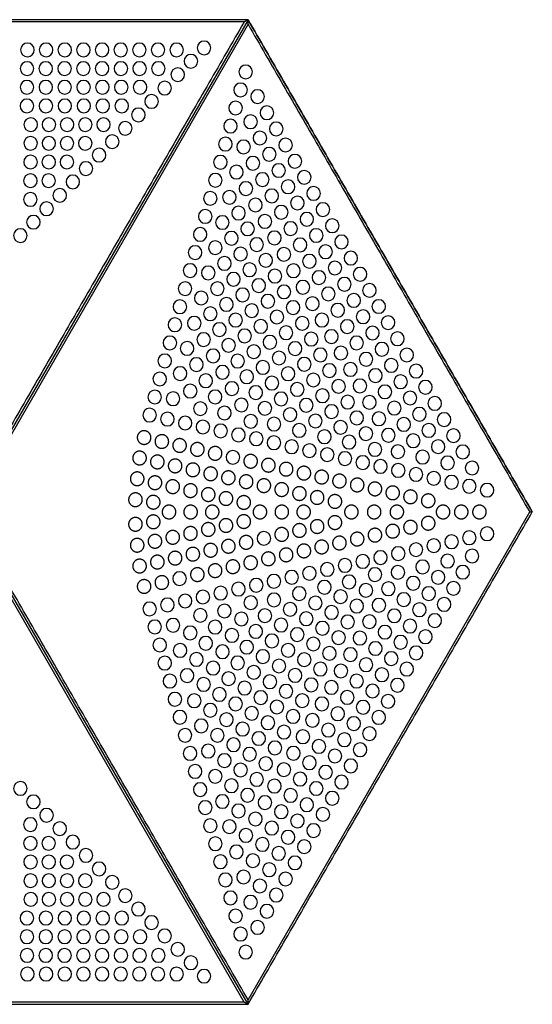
# Model space of a CAD drawing. Header units: millimetres. Extents: x -125 to 375, y 0 to 433.
# Tile 3 of 3: x 150 to 375, y 0 to 433. Entities that reach past the tile are written whole.
import ezdxf

# ---------------------------------------------------------------- set-up
doc = ezdxf.new("R2010")
doc.units = ezdxf.units.MM
doc.layers.add('Layer 01', color=18, linetype='Continuous', true_color=0x000000)

msp = doc.modelspace()

# ---------------------------------------------------------------- linework, layer by layer
at = {"layer": 'Layer 01'}
for p, q in [((248.27, 432.01, 77), (0.58, 432.01, 77)), ((250, 433.01, 76), (125, 216.51, 76)), ((250, 431.01, 77), (126.15, 216.51, 77)), ((250, 433.01, 74), (250, 433.01)), ((250, 0, 76), (125, 216.51, 76)), ((250, 2, 77), (373.85, 216.51, 77)), ((375, 216.51), (375, 216.51, 74)), ((248.27, 1, 77), (124.42, 215.51, 77)), ((250, 0), (250, 0, 74))]:
    msp.add_line(p, q, dxfattribs=at)
at = {"layer": 'Layer 01', "extrusion": (0, 0, -1)}
for centre in [(-153.01, 419.74, -77), (-161.21, 419.74, -77), (-169.41, 419.74, -77), (-177.61, 419.74, -77), (-185.81, 419.74, -77), (-194.01, 419.74, -77), (-202.21, 419.74, -77), (-210.41, 419.74, -77), (-218.61, 419.74, -77), (-230.65, 420.63, -77), (-224.88, 414.74, -77), (-152.82, 411.52, -77), (-161.07, 411.52, -77), (-169.32, 411.52, -77), (-177.57, 411.52, -77), (-185.82, 411.52, -77), (-194.07, 411.52, -77), (-202.32, 411.52, -77), (-210.57, 411.52, -77), (-219.11, 408.84, -77), (-248.96, 410.07, -77), (-152.79, 403.3, -77), (-161.08, 403.3, -77), (-169.37, 403.3, -77), (-177.66, 403.3, -77), (-185.95, 403.3, -77), (-194.24, 403.3, -77), (-202.53, 403.3, -77), (-213.34, 402.94, -77), (-246.73, 402.12, -77), (-207.57, 397.05, -77), (-254.2, 399.19, -77), (-152.74, 395.08, -77), (-161.09, 395.08, -77), (-169.44, 395.08, -77), (-177.79, 395.08, -77), (-186.14, 395.08, -77), (-194.49, 395.08, -77), (-201.8, 391.15, -77), (-244.51, 394.18, -77), (-258.3, 392.09, -77), (-154.44, 386.86, -77), (-162.44, 386.86, -77), (-170.44, 386.86, -77), (-178.44, 386.86, -77), (-186.44, 386.86, -77), (-251.1, 388.12, -77), (-196.03, 385.25, -77), (-242.29, 386.23, -77), (-262.4, 384.99, -77), (-154.4, 378.64, -77), (-162.4, 378.64, -77), (-170.4, 378.64, -77), (-178.4, 378.64, -77), (-190.26, 379.35, -77), (-240.07, 378.29, -77), (-255.23, 380.98, -77), (-248.01, 377.05, -77), (-259.35, 373.83, -77), (-266.5, 377.89, -77), (-154.36, 370.42, -77), (-162.36, 370.42, -77), (-170.36, 370.42, -77), (-184.5, 373.46, -77), (-237.84, 370.34, -77), (-252.15, 369.87, -77), (-270.6, 370.79, -77), (-178.73, 367.56, -77), (-244.91, 365.97, -77), (-263.48, 366.69, -77), (-154.32, 362.2, -77), (-162.32, 362.2, -77), (-172.96, 361.66, -77), (-235.62, 362.4, -77), (-256.3, 362.69, -77), (-274.7, 363.69, -77), (-249.08, 358.74, -77), (-267.6, 359.54, -77), (-278.8, 356.59, -77), (-154.28, 353.98, -77), (-167.19, 355.76, -77), (-233.4, 354.45, -77), (-241.81, 354.9, -77), (-260.44, 355.51, -77), (-271.73, 352.4, -77), (-161.42, 349.87, -77), (-245.81, 347.97, -77), (-253.26, 351.51, -77), (-264.59, 348.33, -77), (-282.9, 349.49, -77), (-155.65, 343.97, -77), (-231.18, 346.51, -77), (-238.71, 343.82, -77), (-257.43, 344.28, -77), (-275.85, 345.25, -77), (-249.81, 341.04, -77), (-268.73, 341.15, -77), (-287, 342.38, -77), (-149.88, 338.07, -77), (-228.95, 338.56, -77), (-242.71, 336.89, -77), (-261.61, 337.05, -77), (-279.98, 338.11, -77), (-291.1, 335.28, -77), (-226.73, 330.62, -77), (-235.61, 332.75, -77), (-253.81, 334.11, -77), (-272.88, 333.97, -77), (-284.1, 330.96, -77), (-246.71, 329.96, -77), (-257.81, 327.18, -77), (-265.78, 329.81, -77), (-277.02, 326.79, -77), (-295.2, 328.18, -77), (-224.51, 322.67, -77), (-239.61, 325.82, -77), (-250.71, 323.04, -77), (-269.96, 322.58, -77), (-288.23, 323.82, -77), (-232.51, 321.67, -77), (-243.61, 318.89, -77), (-261.81, 320.25, -77), (-281.17, 319.61, -77), (-299.3, 321.08, -77), (-222.29, 314.73, -77), (-236.51, 314.74, -77), (-254.71, 316.11, -77), (-265.81, 313.33, -77), (-274.13, 315.35, -77), (-292.35, 316.67, -77), (-303.4, 313.98, -77), (-229.42, 310.6, -77), (-247.61, 311.96, -77), (-258.71, 309.18, -77), (-285.31, 312.43, -77), (-296.48, 309.53, -77), (-220.06, 306.78, -77), (-240.51, 307.81, -77), (-251.61, 305.03, -77), (-269.81, 306.4, -77), (-278.31, 308.12, -77), (-289.46, 305.25, -77), (-307.5, 306.88, -77), (-233.42, 303.67, -77), (-244.51, 300.89, -77), (-262.71, 302.25, -77), (-282.48, 300.89, -77), (-300.6, 302.38, -77), (-217.84, 298.84, -77), (-226.32, 299.52, -77), (-237.42, 296.74, -77), (-255.61, 298.1, -77), (-273.81, 299.47, -77), (-293.6, 298.07, -77), (-311.6, 299.78, -77), (-230.47, 292.33, -77), (-248.51, 293.96, -77), (-266.71, 295.32, -77), (-277.81, 292.54, -77), (-286.66, 293.66, -77), (-304.73, 295.24, -77), (-315.7, 292.67, -77), (-215.62, 290.89, -77), (-223.22, 288.45, -77), (-241.42, 289.81, -77), (-259.61, 291.18, -77), (-270.71, 288.4, -77), (-297.75, 290.89, -77), (-308.85, 288.09, -77), (-213.4, 282.95, -77), (-234.62, 285.15, -77), (-245.42, 282.88, -77), (-252.51, 287.03, -77), (-263.61, 284.25, -77), (-281.81, 285.61, -77), (-290.83, 286.43, -77), (-301.89, 283.71, -77), (-319.8, 285.57, -77), (-227.32, 281.35, -77), (-256.51, 280.1, -77), (-274.71, 281.47, -77), (-285.81, 278.69, -77), (-295.01, 279.19, -77), (-312.98, 280.95, -77), (-323.9, 278.47, -77), (-211.17, 275, -77), (-220.12, 277.37, -77), (-231.42, 274.24, -77), (-238.77, 277.96, -77), (-249.42, 275.96, -77), (-267.61, 277.32, -77), (-278.71, 274.54, -77), (-306.04, 276.53, -77), (-242.92, 270.77, -77), (-260.51, 273.17, -77), (-271.61, 270.39, -77), (-289.81, 271.76, -77), (-299.18, 271.96, -77), (-317.1, 273.8, -77), (-328, 271.37, -77), (-208.95, 267.06, -77), (-217.02, 266.3, -77), (-224.57, 269.66, -77), (-235.52, 267.14, -77), (-253.42, 269.03, -77), (-264.51, 266.25, -77), (-282.71, 267.61, -77), (-310.18, 269.35, -77), (-321.23, 266.66, -77), (-229.02, 261.96, -77), (-247.07, 263.58, -77), (-257.42, 262.1, -77), (-275.61, 263.46, -77), (-293.81, 264.83, -77), (-303.36, 264.73, -77), (-314.33, 262.18, -77), (-332.1, 264.27, -77), (-206.73, 259.11, -77), (-214.54, 257.37, -77), (-239.62, 260.04, -77), (-268.51, 259.32, -77), (-286.71, 260.68, -77), (-297.81, 257.9, -77), (-307.53, 257.5, -77), (-325.35, 259.52, -77), (-336.2, 257.17, -77), (-222.35, 255.64, -77), (-230.15, 253.9, -77), (-251.22, 256.39, -77), (-261.42, 255.17, -77), (-279.61, 256.54, -77), (-290.71, 253.75, -77), (-318.47, 255, -77), (-237.96, 252.16, -77), (-245.77, 250.43, -77), (-253.58, 248.69, -77), (-272.51, 252.39, -77), (-283.61, 249.61, -77), (-301.81, 250.97, -77), (-311.71, 250.27, -77), (-329.48, 252.37, -77), (-340.3, 250.07, -77), (-261.39, 246.95, -77), (-269.2, 245.21, -77), (-294.46, 247.26, -77), (-305.81, 244.04, -77), (-322.62, 247.82, -77), (-333.6, 245.23, -77), (-243.33, 240.56, -77), (-277.01, 243.48, -77), (-284.82, 241.74, -77), (-292.63, 240, -77), (-315.88, 243.04, -77), (-326.76, 240.64, -77), (-344.4, 242.96, -77), (-300.44, 238.27, -77), (-308.25, 236.53, -77), (-337.73, 238.08, -77), (-348.5, 235.86, -77), (-316.06, 234.79, -77), (-323.86, 233.05, -77), (-331.67, 231.32, -77), (-339.48, 229.58, -77), (-347.29, 227.84, -77), (-355.1, 226.11, -77), (-256.98, 204.91, -77), (-347.29, 205.17, -77), (-355.1, 206.91, -77), (-331.67, 201.7, -77), (-339.48, 203.43, -77), (-308.25, 196.48, -77), (-316.06, 198.22, -77), (-323.86, 199.96, -77), (-348.5, 197.15, -77), (-292.63, 193.01, -77), (-300.44, 194.75, -77), (-326.76, 192.38, -77), (-337.73, 194.93, -77), (-269.2, 187.8, -77), (-277.01, 189.54, -77), (-284.82, 191.27, -77), (-305.81, 188.97, -77), (-315.88, 189.97, -77), (-333.6, 187.79, -77), (-344.4, 190.05, -77), (-219.91, 187.24, -77), (-253.58, 184.32, -77), (-261.39, 186.06, -77), (-283.61, 183.41, -77), (-294.46, 185.75, -77), (-322.62, 185.2, -77), (-230.15, 179.11, -77), (-237.96, 180.85, -77), (-245.77, 182.59, -77), (-272.51, 180.62, -77), (-290.71, 179.26, -77), (-301.81, 182.04, -77), (-311.71, 182.74, -77), (-329.48, 180.64, -77), (-340.3, 182.95, -77), (-214.54, 175.64, -77), (-222.35, 177.38, -77), (-251.22, 176.62, -77), (-261.42, 177.84, -77), (-279.61, 176.48, -77), (-297.81, 175.11, -77), (-307.53, 175.51, -77), (-318.47, 178.02, -77), (-336.2, 175.85, -77), (-206.73, 173.9, -77), (-229.02, 171.06, -77), (-239.62, 172.97, -77), (-257.42, 170.91, -77), (-268.51, 173.7, -77), (-286.71, 172.33, -77), (-314.33, 170.84, -77), (-325.35, 173.5, -77), (-208.95, 165.96, -77), (-217.02, 166.72, -77), (-247.07, 169.43, -77), (-264.51, 166.77, -77), (-275.61, 169.55, -77), (-293.81, 168.18, -77), (-303.36, 168.28, -77), (-321.23, 166.35, -77), (-332.1, 168.74, -77), (-224.57, 163.35, -77), (-235.52, 165.87, -77), (-242.92, 162.24, -77), (-253.42, 163.99, -77), (-271.61, 162.62, -77), (-282.71, 165.4, -77), (-310.18, 163.66, -77), (-328, 161.64, -77), (-211.17, 158.01, -77), (-231.42, 158.77, -77), (-260.51, 159.84, -77), (-278.71, 158.47, -77), (-289.81, 161.26, -77), (-299.18, 161.05, -77), (-317.1, 159.21, -77), (-220.12, 155.64, -77), (-238.77, 155.06, -77), (-249.42, 157.06, -77), (-256.51, 152.91, -77), (-267.61, 155.69, -77), (-285.81, 154.33, -77), (-295.01, 153.82, -77), (-306.04, 156.48, -77), (-323.9, 154.54, -77), (-213.4, 150.07, -77), (-227.32, 151.67, -77), (-245.42, 150.13, -77), (-263.61, 148.76, -77), (-274.71, 151.55, -77), (-301.89, 149.3, -77), (-312.98, 152.06, -77), (-223.22, 144.57, -77), (-234.62, 147.87, -77), (-252.51, 145.98, -77), (-270.71, 144.62, -77), (-281.81, 147.4, -77), (-290.83, 146.59, -77), (-308.85, 144.92, -77), (-319.8, 147.44, -77), (-215.62, 142.12, -77), (-230.47, 140.68, -77), (-241.42, 143.2, -77), (-259.61, 141.84, -77), (-277.81, 140.47, -77), (-297.75, 142.12, -77), (-315.7, 140.34, -77), (-237.42, 136.27, -77), (-248.51, 139.05, -77), (-266.71, 137.69, -77), (-286.66, 139.36, -77), (-304.73, 137.77, -77), (-217.84, 134.18, -77), (-226.32, 133.49, -77), (-244.51, 132.13, -77), (-255.61, 134.91, -77), (-273.81, 133.54, -77), (-282.48, 132.12, -77), (-293.6, 134.94, -77), (-311.6, 133.24, -77), (-233.42, 129.34, -77), (-251.61, 127.98, -77), (-262.71, 130.76, -77), (-289.46, 127.76, -77), (-300.6, 130.63, -77), (-220.06, 126.23, -77), (-240.51, 125.2, -77), (-258.71, 123.83, -77), (-269.81, 126.61, -77), (-278.31, 124.89, -77), (-296.48, 123.48, -77), (-307.5, 126.14, -77), (-222.29, 118.29, -77), (-229.42, 122.42, -77), (-236.51, 118.27, -77), (-247.61, 121.05, -77), (-265.81, 119.69, -77), (-285.31, 120.58, -77), (-303.4, 119.03, -77), (-243.61, 114.12, -77), (-254.71, 116.9, -77), (-274.13, 117.66, -77), (-292.35, 116.34, -77), (-224.51, 110.34, -77), (-232.51, 111.34, -77), (-250.71, 109.98, -77), (-261.81, 112.76, -77), (-269.96, 110.43, -77), (-281.17, 113.4, -77), (-299.3, 111.93, -77), (-239.61, 107.19, -77), (-257.81, 105.83, -77), (-277.02, 106.22, -77), (-288.23, 109.2, -77), (-226.73, 102.4, -77), (-246.71, 103.05, -77), (-265.78, 103.2, -77), (-284.1, 102.05, -77), (-295.2, 104.83, -77), (-235.61, 100.27, -77), (-253.81, 98.9, -77), (-272.88, 99.04, -77), (-291.1, 97.73, -77), (-149.88, 94.94, -77), (-228.95, 94.45, -77), (-242.71, 96.12, -77), (-261.61, 95.97, -77), (-279.98, 94.91, -77), (-155.65, 89.04, -77), (-238.71, 89.19, -77), (-249.81, 91.97, -77), (-257.43, 88.74, -77), (-268.73, 91.86, -77), (-287, 90.63, -77), (-231.18, 86.51, -77), (-245.81, 85.05, -77), (-264.59, 84.68, -77), (-275.85, 87.76, -77), (-161.42, 83.15, -77), (-253.26, 81.5, -77), (-271.73, 80.62, -77), (-282.9, 83.53, -77), (-154.28, 79.03, -77), (-167.19, 77.25, -77), (-233.4, 78.56, -77), (-241.81, 78.12, -77), (-260.44, 77.51, -77), (-278.8, 76.43, -77), (-154.32, 70.81, -77), (-162.32, 70.81, -77), (-172.96, 71.35, -77), (-235.62, 70.62, -77), (-249.08, 74.27, -77), (-267.6, 73.47, -77), (-244.91, 67.04, -77), (-256.3, 70.33, -77), (-263.48, 66.33, -77), (-274.7, 69.32, -77), (-154.36, 62.59, -77), (-162.36, 62.59, -77), (-170.36, 62.59, -77), (-178.73, 65.45, -77), (-237.84, 62.67, -77), (-252.15, 63.15, -77), (-270.6, 62.22, -77), (-184.5, 59.56, -77), (-259.35, 59.18, -77), (-154.4, 54.37, -77), (-162.4, 54.37, -77), (-170.4, 54.37, -77), (-178.4, 54.37, -77), (-190.26, 53.66, -77), (-240.07, 54.73, -77), (-248.01, 55.97, -77), (-266.5, 55.12, -77), (-255.23, 52.04, -77), (-154.44, 46.15, -77), (-162.44, 46.15, -77), (-170.44, 46.15, -77), (-178.44, 46.15, -77), (-186.44, 46.15, -77), (-196.03, 47.76, -77), (-242.29, 46.78, -77), (-251.1, 44.89, -77), (-262.4, 48.02, -77), (-201.8, 41.86, -77), (-258.3, 40.92, -77), (-152.74, 37.93, -77), (-161.09, 37.93, -77), (-169.44, 37.93, -77), (-177.79, 37.93, -77), (-186.14, 37.93, -77), (-194.49, 37.93, -77), (-244.51, 38.84, -77), (-207.57, 35.97, -77), (-254.2, 33.82, -77), (-152.79, 29.71, -77), (-161.08, 29.71, -77), (-169.37, 29.71, -77), (-177.66, 29.71, -77), (-185.95, 29.71, -77), (-194.24, 29.71, -77), (-202.53, 29.71, -77), (-213.34, 30.07, -77), (-246.73, 30.89, -77), (-219.11, 24.17, -77), (-152.82, 21.49, -77), (-161.07, 21.49, -77), (-169.32, 21.49, -77), (-177.57, 21.49, -77), (-185.82, 21.49, -77), (-194.07, 21.49, -77), (-202.32, 21.49, -77), (-210.57, 21.49, -77), (-248.96, 22.95, -77), (-224.88, 18.28, -77), (-153.01, 13.27, -77), (-161.21, 13.27, -77), (-169.41, 13.27, -77), (-177.61, 13.27, -77), (-185.81, 13.27, -77), (-194.01, 13.27, -77), (-202.21, 13.27, -77), (-210.41, 13.27, -77), (-218.61, 13.27, -77), (-230.65, 12.38, -77)]:
    msp.add_circle(centre, 3, dxfattribs=at)
at = {"layer": 'Layer 01'}
for points, degree in [([(250, 433.01, 76), (125, 433.01, 76), (0, 433.01, 76)], 2), ([(250, 433.01), (125, 433.01), (0, 433.01)], 2), ([(248.27, 432.01, 77), (186.35, 324.76, 77), (124.42, 217.51, 77)], 2), ([(250, 433.01, 76), (249.94, 432.98, 76.04), (249.81, 432.9, 76.11), (249.62, 432.79, 76.22), (249.42, 432.68, 76.33), (249.23, 432.57, 76.44), (249.04, 432.46, 76.56), (248.85, 432.35, 76.67), (248.65, 432.23, 76.78), (248.46, 432.12, 76.89), (248.33, 432.05, 76.96), (248.27, 432.01, 77)], 3), ([(250, 433.01, 76), (312.5, 324.76, 76), (375, 216.51, 76)], 2), ([(250, 431.01, 77), (250, 431.09, 76.96), (250, 431.23, 76.89), (250, 431.46, 76.78), (250, 431.68, 76.67), (250, 431.9, 76.56), (250, 432.12, 76.44), (250, 432.35, 76.33), (250, 432.57, 76.22), (250, 432.79, 76.11), (250, 432.94, 76.04), (250, 433.01, 76)], 3), ([(375, 216.51), (312.5, 324.76), (250, 433.01)], 2), ([(250, 433.01, 76), (250, 433.01, 75), (250, 433.01, 74)], 2), ([(250, 431.01, 77), (311.92, 323.76, 77), (373.85, 216.51, 77)], 2), ([(250, 2, 77), (188.08, 109.25, 77), (126.15, 216.51, 77)], 2), ([(250, 0, 76), (312.5, 108.25, 76), (375, 216.51, 76)], 2), ([(250, 0), (312.5, 108.25), (375, 216.51)], 2), ([(373.85, 216.51, 77), (373.89, 216.51, 76.96), (373.97, 216.51, 76.89), (374.1, 216.51, 76.78), (374.23, 216.51, 76.67), (374.36, 216.51, 76.56), (374.49, 216.51, 76.44), (374.62, 216.51, 76.33), (374.74, 216.51, 76.22), (374.87, 216.51, 76.11), (374.96, 216.51, 76.04), (375, 216.51, 76)], 3), ([(375, 216.51, 74), (375, 216.51, 75), (375, 216.51, 76)], 2), ([(0, 0), (125, 0), (250, 0)], 2), ([(0, 0, 76), (125, 0, 76), (250, 0, 76)], 2), ([(248.27, 1, 77), (124.42, 1, 77), (0.58, 1, 77)], 2), ([(248.27, 1, 77), (248.33, 0.96, 76.96), (248.46, 0.89, 76.89), (248.65, 0.78, 76.78), (248.85, 0.67, 76.67), (249.04, 0.56, 76.56), (249.23, 0.44, 76.44), (249.42, 0.33, 76.33), (249.62, 0.22, 76.22), (249.81, 0.11, 76.11), (249.94, 0.04, 76.04), (250, 0, 76)], 3), ([(250, 0, 76), (250, 0.07, 76.04), (250, 0.22, 76.11), (250, 0.44, 76.22), (250, 0.67, 76.33), (250, 0.89, 76.44), (250, 1.11, 76.56), (250, 1.33, 76.67), (250, 1.56, 76.78), (250, 1.78, 76.89), (250, 1.93, 76.96), (250, 2, 77)], 3), ([(250, 0, 74), (250, 0, 75), (250, 0, 76)], 2)]:
    msp.add_open_spline(points, degree=degree, dxfattribs=at)
for points in [[(206.89, 247.75, 77), (205.39, 245.15, 77), (202.79, 246.65, 77), (200.19, 248.15, 77), (201.69, 250.75, 77), (203.19, 253.35, 77), (205.79, 251.85, 77), (208.39, 250.35, 77), (206.89, 247.75, 77)], [(214.7, 246.01, 77), (213.2, 243.41, 77), (210.6, 244.91, 77), (208, 246.41, 77), (209.5, 249.01, 77), (211, 251.61, 77), (213.6, 250.11, 77), (216.2, 248.61, 77), (214.7, 246.01, 77)], [(222.5, 244.27, 77), (221, 241.68, 77), (218.41, 243.18, 77), (215.81, 244.68, 77), (217.31, 247.27, 77), (218.81, 249.87, 77), (221.41, 248.37, 77), (224, 246.87, 77), (222.5, 244.27, 77)], [(230.31, 242.54, 77), (228.81, 239.94, 77), (226.22, 241.44, 77), (223.62, 242.94, 77), (225.12, 245.54, 77), (226.62, 248.13, 77), (229.22, 246.63, 77), (231.81, 245.13, 77), (230.31, 242.54, 77)], [(204.91, 238.76, 77), (203.41, 236.16, 77), (200.81, 237.66, 77), (198.21, 239.16, 77), (199.71, 241.76, 77), (201.21, 244.36, 77), (203.81, 242.86, 77), (206.41, 241.36, 77), (204.91, 238.76, 77)], [(238.12, 240.8, 77), (236.62, 238.2, 77), (234.02, 239.7, 77), (231.43, 241.2, 77), (232.93, 243.8, 77), (234.43, 246.4, 77), (237.02, 244.9, 77), (239.62, 243.4, 77), (238.12, 240.8, 77)], [(212.72, 237.03, 77), (211.22, 234.43, 77), (208.62, 235.93, 77), (206.02, 237.43, 77), (207.52, 240.03, 77), (209.02, 242.62, 77), (211.62, 241.12, 77), (214.22, 239.62, 77), (212.72, 237.03, 77)], [(220.53, 235.29, 77), (219.03, 232.69, 77), (216.43, 234.19, 77), (213.83, 235.69, 77), (215.33, 238.29, 77), (216.83, 240.89, 77), (219.43, 239.39, 77), (222.03, 237.89, 77), (220.53, 235.29, 77)], [(253.74, 237.33, 77), (252.24, 234.73, 77), (249.64, 236.23, 77), (247.04, 237.73, 77), (248.54, 240.33, 77), (250.04, 242.92, 77), (252.64, 241.42, 77), (255.24, 239.92, 77), (253.74, 237.33, 77)], [(261.55, 235.59, 77), (260.05, 232.99, 77), (257.45, 234.49, 77), (254.85, 235.99, 77), (256.35, 238.59, 77), (257.85, 241.19, 77), (260.45, 239.69, 77), (263.05, 238.19, 77), (261.55, 235.59, 77)], [(269.36, 233.85, 77), (267.86, 231.25, 77), (265.26, 232.75, 77), (262.66, 234.25, 77), (264.16, 236.85, 77), (265.66, 239.45, 77), (268.26, 237.95, 77), (270.86, 236.45, 77), (269.36, 233.85, 77)], [(203.87, 229.62, 77), (202.37, 227.02, 77), (199.77, 228.52, 77), (197.17, 230.02, 77), (198.67, 232.62, 77), (200.17, 235.22, 77), (202.77, 233.72, 77), (205.37, 232.22, 77), (203.87, 229.62, 77)], [(228.34, 233.55, 77), (226.84, 230.95, 77), (224.24, 232.45, 77), (221.64, 233.95, 77), (223.14, 236.55, 77), (224.64, 239.15, 77), (227.24, 237.65, 77), (229.84, 236.15, 77), (228.34, 233.55, 77)], [(236.15, 231.81, 77), (234.65, 229.22, 77), (232.05, 230.72, 77), (229.45, 232.22, 77), (230.95, 234.81, 77), (232.45, 237.41, 77), (235.05, 235.91, 77), (237.65, 234.41, 77), (236.15, 231.81, 77)], [(243.96, 230.08, 77), (242.46, 227.48, 77), (239.86, 228.98, 77), (237.26, 230.48, 77), (238.76, 233.08, 77), (240.26, 235.67, 77), (242.86, 234.17, 77), (245.46, 232.67, 77), (243.96, 230.08, 77)], [(277.17, 232.11, 77), (275.67, 229.52, 77), (273.07, 231.02, 77), (270.47, 232.52, 77), (271.97, 235.11, 77), (273.47, 237.71, 77), (276.07, 236.21, 77), (278.67, 234.71, 77), (277.17, 232.11, 77)], [(284.98, 230.38, 77), (283.48, 227.78, 77), (280.88, 229.28, 77), (278.28, 230.78, 77), (279.78, 233.38, 77), (281.28, 235.97, 77), (283.88, 234.47, 77), (286.48, 232.97, 77), (284.98, 230.38, 77)], [(211.68, 227.88, 77), (210.18, 225.29, 77), (207.58, 226.79, 77), (204.98, 228.29, 77), (206.48, 230.88, 77), (207.98, 233.48, 77), (210.58, 231.98, 77), (213.18, 230.48, 77), (211.68, 227.88, 77)], [(219.49, 226.15, 77), (217.99, 223.55, 77), (215.39, 225.05, 77), (212.79, 226.55, 77), (214.29, 229.15, 77), (215.79, 231.75, 77), (218.39, 230.25, 77), (220.99, 228.75, 77), (219.49, 226.15, 77)], [(251.77, 228.34, 77), (250.27, 225.74, 77), (247.67, 227.24, 77), (245.07, 228.74, 77), (246.57, 231.34, 77), (248.07, 233.94, 77), (250.67, 232.44, 77), (253.27, 230.94, 77), (251.77, 228.34, 77)], [(259.57, 226.6, 77), (258.07, 224, 77), (255.48, 225.5, 77), (252.88, 227, 77), (254.38, 229.6, 77), (255.88, 232.2, 77), (258.48, 230.7, 77), (261.07, 229.2, 77), (259.57, 226.6, 77)], [(292.79, 228.64, 77), (291.29, 226.04, 77), (288.69, 227.54, 77), (286.09, 229.04, 77), (287.59, 231.64, 77), (289.09, 234.24, 77), (291.69, 232.74, 77), (294.29, 231.24, 77), (292.79, 228.64, 77)], [(300.6, 226.9, 77), (299.1, 224.3, 77), (296.5, 225.8, 77), (293.9, 227.3, 77), (295.4, 229.9, 77), (296.9, 232.5, 77), (299.5, 231, 77), (302.1, 229.5, 77), (300.6, 226.9, 77)], [(308.4, 225.17, 77), (306.9, 222.57, 77), (304.31, 224.07, 77), (301.71, 225.57, 77), (303.21, 228.17, 77), (304.71, 230.76, 77), (307.31, 229.26, 77), (309.9, 227.76, 77), (308.4, 225.17, 77)], [(227.29, 224.41, 77), (225.79, 221.81, 77), (223.2, 223.31, 77), (220.6, 224.81, 77), (222.1, 227.41, 77), (223.6, 230.01, 77), (226.2, 228.51, 77), (228.79, 227.01, 77), (227.29, 224.41, 77)], [(235.1, 222.67, 77), (233.6, 220.08, 77), (231.01, 221.58, 77), (228.41, 223.08, 77), (229.91, 225.67, 77), (231.41, 228.27, 77), (234.01, 226.77, 77), (236.6, 225.27, 77), (235.1, 222.67, 77)], [(242.91, 220.94, 77), (241.41, 218.34, 77), (238.81, 219.84, 77), (236.22, 221.34, 77), (237.72, 223.94, 77), (239.22, 226.53, 77), (241.81, 225.03, 77), (244.41, 223.53, 77), (242.91, 220.94, 77)], [(267.38, 224.87, 77), (265.88, 222.27, 77), (263.29, 223.77, 77), (260.69, 225.27, 77), (262.19, 227.87, 77), (263.69, 230.46, 77), (266.29, 228.96, 77), (268.88, 227.46, 77), (267.38, 224.87, 77)], [(275.19, 223.13, 77), (273.69, 220.53, 77), (271.09, 222.03, 77), (268.5, 223.53, 77), (270, 226.13, 77), (271.5, 228.73, 77), (274.09, 227.23, 77), (276.69, 225.73, 77), (275.19, 223.13, 77)], [(283, 221.39, 77), (281.5, 218.79, 77), (278.9, 220.29, 77), (276.31, 221.79, 77), (277.81, 224.39, 77), (279.31, 226.99, 77), (281.9, 225.49, 77), (284.5, 223.99, 77), (283, 221.39, 77)], [(316.21, 223.43, 77), (314.71, 220.83, 77), (312.12, 222.33, 77), (309.52, 223.83, 77), (311.02, 226.43, 77), (312.52, 229.03, 77), (315.12, 227.53, 77), (317.71, 226.03, 77), (316.21, 223.43, 77)], [(324.02, 221.69, 77), (322.52, 219.09, 77), (319.92, 220.59, 77), (317.33, 222.09, 77), (318.83, 224.69, 77), (320.33, 227.29, 77), (322.92, 225.79, 77), (325.52, 224.29, 77), (324.02, 221.69, 77)], [(203.08, 220.41, 77), (201.58, 217.81, 77), (198.98, 219.31, 77), (196.38, 220.81, 77), (197.88, 223.41, 77), (199.38, 226, 77), (201.98, 224.5, 77), (204.58, 223, 77), (203.08, 220.41, 77)], [(210.94, 219.32, 77), (209.44, 216.72, 77), (206.85, 218.22, 77), (204.25, 219.72, 77), (205.75, 222.32, 77), (207.25, 224.91, 77), (209.85, 223.41, 77), (212.44, 221.91, 77), (210.94, 219.32, 77)], [(250.72, 219.2, 77), (249.22, 216.6, 77), (246.62, 218.1, 77), (244.03, 219.6, 77), (245.53, 222.2, 77), (247.03, 224.8, 77), (249.62, 223.3, 77), (252.22, 221.8, 77), (250.72, 219.2, 77)], [(290.81, 219.65, 77), (289.31, 217.06, 77), (286.71, 218.56, 77), (284.11, 220.06, 77), (285.61, 222.65, 77), (287.11, 225.25, 77), (289.71, 223.75, 77), (292.31, 222.25, 77), (290.81, 219.65, 77)], [(331.83, 219.95, 77), (330.33, 217.36, 77), (327.73, 218.86, 77), (325.14, 220.36, 77), (326.64, 222.95, 77), (328.14, 225.55, 77), (330.73, 224.05, 77), (333.33, 222.55, 77), (331.83, 219.95, 77)], [(217.85, 215.01, 77), (216.35, 212.41, 77), (213.75, 213.91, 77), (211.16, 215.41, 77), (212.66, 218.01, 77), (214.16, 220.6, 77), (216.75, 219.1, 77), (219.35, 217.6, 77), (217.85, 215.01, 77)], [(227.35, 215.01, 77), (225.85, 212.41, 77), (223.25, 213.91, 77), (220.66, 215.41, 77), (222.16, 218.01, 77), (223.66, 220.6, 77), (226.25, 219.1, 77), (228.85, 217.6, 77), (227.35, 215.01, 77)], [(236.85, 215.01, 77), (235.35, 212.41, 77), (232.75, 213.91, 77), (230.16, 215.41, 77), (231.66, 218.01, 77), (233.16, 220.6, 77), (235.75, 219.1, 77), (238.35, 217.6, 77), (236.85, 215.01, 77)], [(257.85, 215.01, 77), (256.35, 212.41, 77), (253.75, 213.91, 77), (251.16, 215.41, 77), (252.66, 218.01, 77), (254.16, 220.6, 77), (256.75, 219.1, 77), (259.35, 217.6, 77), (257.85, 215.01, 77)], [(267.45, 215.01, 77), (265.95, 212.41, 77), (263.35, 213.91, 77), (260.76, 215.41, 77), (262.26, 218.01, 77), (263.76, 220.6, 77), (266.35, 219.1, 77), (268.95, 217.6, 77), (267.45, 215.01, 77)], [(277.05, 215.01, 77), (275.55, 212.41, 77), (272.95, 213.91, 77), (270.36, 215.41, 77), (271.86, 218.01, 77), (273.36, 220.6, 77), (275.95, 219.1, 77), (278.55, 217.6, 77), (277.05, 215.01, 77)], [(298.05, 215.01, 77), (296.55, 212.41, 77), (293.95, 213.91, 77), (291.36, 215.41, 77), (292.86, 218.01, 77), (294.36, 220.6, 77), (296.95, 219.1, 77), (299.55, 217.6, 77), (298.05, 215.01, 77)], [(308.05, 215.01, 77), (306.55, 212.41, 77), (303.95, 213.91, 77), (301.36, 215.41, 77), (302.86, 218.01, 77), (304.36, 220.6, 77), (306.95, 219.1, 77), (309.55, 217.6, 77), (308.05, 215.01, 77)], [(318.05, 215.01, 77), (316.55, 212.41, 77), (313.95, 213.91, 77), (311.36, 215.41, 77), (312.86, 218.01, 77), (314.36, 220.6, 77), (316.95, 219.1, 77), (319.55, 217.6, 77), (318.05, 215.01, 77)], [(338.36, 215.01, 77), (336.86, 212.41, 77), (334.26, 213.91, 77), (331.66, 215.41, 77), (333.16, 218.01, 77), (334.66, 220.6, 77), (337.26, 219.1, 77), (339.86, 217.6, 77), (338.36, 215.01, 77)], [(346.36, 215.01, 77), (344.86, 212.41, 77), (342.26, 213.91, 77), (339.66, 215.41, 77), (341.16, 218.01, 77), (342.66, 220.6, 77), (345.26, 219.1, 77), (347.86, 217.6, 77), (346.36, 215.01, 77)], [(354.36, 215.01, 77), (352.86, 212.41, 77), (350.26, 213.91, 77), (347.66, 215.41, 77), (349.16, 218.01, 77), (350.66, 220.6, 77), (353.26, 219.1, 77), (355.86, 217.6, 77), (354.36, 215.01, 77)], [(203.08, 209.61, 77), (201.58, 207.01, 77), (198.98, 208.51, 77), (196.38, 210.01, 77), (197.88, 212.61, 77), (199.38, 215.2, 77), (201.98, 213.7, 77), (204.58, 212.2, 77), (203.08, 209.61, 77)], [(210.94, 210.7, 77), (209.44, 208.1, 77), (206.85, 209.6, 77), (204.25, 211.1, 77), (205.75, 213.7, 77), (207.25, 216.3, 77), (209.85, 214.8, 77), (212.44, 213.3, 77), (210.94, 210.7, 77)], [(242.91, 209.08, 77), (241.41, 206.48, 77), (238.81, 207.98, 77), (236.22, 209.48, 77), (237.72, 212.08, 77), (239.22, 214.67, 77), (241.81, 213.17, 77), (244.41, 211.67, 77), (242.91, 209.08, 77)], [(250.72, 210.81, 77), (249.22, 208.22, 77), (246.62, 209.72, 77), (244.03, 211.22, 77), (245.53, 213.81, 77), (247.03, 216.41, 77), (249.62, 214.91, 77), (252.22, 213.41, 77), (250.72, 210.81, 77)], [(283, 208.62, 77), (281.5, 206.02, 77), (278.9, 207.52, 77), (276.31, 209.02, 77), (277.81, 211.62, 77), (279.31, 214.22, 77), (281.9, 212.72, 77), (284.5, 211.22, 77), (283, 208.62, 77)], [(290.81, 210.36, 77), (289.31, 207.76, 77), (286.71, 209.26, 77), (284.11, 210.76, 77), (285.61, 213.36, 77), (287.11, 215.96, 77), (289.71, 214.46, 77), (292.31, 212.96, 77), (290.81, 210.36, 77)], [(324.02, 208.32, 77), (322.52, 205.72, 77), (319.92, 207.22, 77), (317.33, 208.72, 77), (318.83, 211.32, 77), (320.33, 213.92, 77), (322.92, 212.42, 77), (325.52, 210.92, 77), (324.02, 208.32, 77)], [(331.83, 210.06, 77), (330.33, 207.46, 77), (327.73, 208.96, 77), (325.14, 210.46, 77), (326.64, 213.06, 77), (328.14, 215.66, 77), (330.73, 214.16, 77), (333.33, 212.66, 77), (331.83, 210.06, 77)], [(219.49, 203.87, 77), (217.99, 201.27, 77), (215.39, 202.77, 77), (212.79, 204.27, 77), (214.29, 206.87, 77), (215.79, 209.46, 77), (218.39, 207.96, 77), (220.99, 206.46, 77), (219.49, 203.87, 77)], [(227.29, 205.6, 77), (225.79, 203, 77), (223.2, 204.5, 77), (220.6, 206, 77), (222.1, 208.6, 77), (223.6, 211.2, 77), (226.2, 209.7, 77), (228.79, 208.2, 77), (227.29, 205.6, 77)], [(235.1, 207.34, 77), (233.6, 204.74, 77), (231.01, 206.24, 77), (228.41, 207.74, 77), (229.91, 210.34, 77), (231.41, 212.94, 77), (234.01, 211.44, 77), (236.6, 209.94, 77), (235.1, 207.34, 77)], [(267.38, 205.15, 77), (265.88, 202.55, 77), (263.29, 204.05, 77), (260.69, 205.55, 77), (262.19, 208.15, 77), (263.69, 210.75, 77), (266.29, 209.25, 77), (268.88, 207.75, 77), (267.38, 205.15, 77)], [(275.19, 206.88, 77), (273.69, 204.29, 77), (271.09, 205.79, 77), (268.5, 207.29, 77), (270, 209.88, 77), (271.5, 212.48, 77), (274.09, 210.98, 77), (276.69, 209.48, 77), (275.19, 206.88, 77)], [(308.4, 204.85, 77), (306.9, 202.25, 77), (304.31, 203.75, 77), (301.71, 205.25, 77), (303.21, 207.85, 77), (304.71, 210.45, 77), (307.31, 208.95, 77), (309.9, 207.45, 77), (308.4, 204.85, 77)], [(316.21, 206.58, 77), (314.71, 203.99, 77), (312.12, 205.49, 77), (309.52, 206.99, 77), (311.02, 209.58, 77), (312.52, 212.18, 77), (315.12, 210.68, 77), (317.71, 209.18, 77), (316.21, 206.58, 77)], [(203.87, 200.39, 77), (202.37, 197.79, 77), (199.77, 199.29, 77), (197.17, 200.79, 77), (198.67, 203.39, 77), (200.17, 205.99, 77), (202.77, 204.49, 77), (205.37, 202.99, 77), (203.87, 200.39, 77)], [(211.68, 202.13, 77), (210.18, 199.53, 77), (207.58, 201.03, 77), (204.98, 202.53, 77), (206.48, 205.13, 77), (207.98, 207.73, 77), (210.58, 206.23, 77), (213.18, 204.73, 77), (211.68, 202.13, 77)], [(243.96, 199.94, 77), (242.46, 197.34, 77), (239.86, 198.84, 77), (237.26, 200.34, 77), (238.76, 202.94, 77), (240.26, 205.53, 77), (242.86, 204.03, 77), (245.46, 202.53, 77), (243.96, 199.94, 77)], [(251.77, 201.67, 77), (250.27, 199.07, 77), (247.67, 200.57, 77), (245.07, 202.07, 77), (246.57, 204.67, 77), (248.07, 207.27, 77), (250.67, 205.77, 77), (253.27, 204.27, 77), (251.77, 201.67, 77)], [(284.98, 199.64, 77), (283.48, 197.04, 77), (280.88, 198.54, 77), (278.28, 200.04, 77), (279.78, 202.64, 77), (281.28, 205.23, 77), (283.88, 203.73, 77), (286.48, 202.23, 77), (284.98, 199.64, 77)], [(292.79, 201.37, 77), (291.29, 198.78, 77), (288.69, 200.28, 77), (286.09, 201.78, 77), (287.59, 204.37, 77), (289.09, 206.97, 77), (291.69, 205.47, 77), (294.29, 203.97, 77), (292.79, 201.37, 77)], [(300.6, 203.11, 77), (299.1, 200.51, 77), (296.5, 202.01, 77), (293.9, 203.51, 77), (295.4, 206.11, 77), (296.9, 208.71, 77), (299.5, 207.21, 77), (302.1, 205.71, 77), (300.6, 203.11, 77)], [(220.53, 194.72, 77), (219.03, 192.13, 77), (216.43, 193.63, 77), (213.83, 195.13, 77), (215.33, 197.72, 77), (216.83, 200.32, 77), (219.43, 198.82, 77), (222.03, 197.32, 77), (220.53, 194.72, 77)], [(228.34, 196.46, 77), (226.84, 193.86, 77), (224.24, 195.36, 77), (221.64, 196.86, 77), (223.14, 199.46, 77), (224.64, 202.06, 77), (227.24, 200.56, 77), (229.84, 199.06, 77), (228.34, 196.46, 77)], [(236.15, 198.2, 77), (234.65, 195.6, 77), (232.05, 197.1, 77), (229.45, 198.6, 77), (230.95, 201.2, 77), (232.45, 203.8, 77), (235.05, 202.3, 77), (237.65, 200.8, 77), (236.15, 198.2, 77)], [(269.36, 196.16, 77), (267.86, 193.56, 77), (265.26, 195.06, 77), (262.66, 196.56, 77), (264.16, 199.16, 77), (265.66, 201.76, 77), (268.26, 200.26, 77), (270.86, 198.76, 77), (269.36, 196.16, 77)], [(277.17, 197.9, 77), (275.67, 195.3, 77), (273.07, 196.8, 77), (270.47, 198.3, 77), (271.97, 200.9, 77), (273.47, 203.5, 77), (276.07, 202, 77), (278.67, 200.5, 77), (277.17, 197.9, 77)], [(204.91, 191.25, 77), (203.41, 188.65, 77), (200.81, 190.15, 77), (198.21, 191.65, 77), (199.71, 194.25, 77), (201.21, 196.85, 77), (203.81, 195.35, 77), (206.41, 193.85, 77), (204.91, 191.25, 77)], [(212.72, 192.99, 77), (211.22, 190.39, 77), (208.62, 191.89, 77), (206.02, 193.39, 77), (207.52, 195.99, 77), (209.02, 198.59, 77), (211.62, 197.09, 77), (214.22, 195.59, 77), (212.72, 192.99, 77)], [(245.93, 190.95, 77), (244.43, 188.35, 77), (241.83, 189.85, 77), (239.24, 191.35, 77), (240.74, 193.95, 77), (242.24, 196.55, 77), (244.83, 195.05, 77), (247.43, 193.55, 77), (245.93, 190.95, 77)], [(253.74, 192.69, 77), (252.24, 190.09, 77), (249.64, 191.59, 77), (247.04, 193.09, 77), (248.54, 195.69, 77), (250.04, 198.29, 77), (252.64, 196.79, 77), (255.24, 195.29, 77), (253.74, 192.69, 77)], [(261.55, 194.42, 77), (260.05, 191.83, 77), (257.45, 193.33, 77), (254.85, 194.83, 77), (256.35, 197.42, 77), (257.85, 200.02, 77), (260.45, 198.52, 77), (263.05, 197.02, 77), (261.55, 194.42, 77)], [(230.31, 187.48, 77), (228.81, 184.88, 77), (226.22, 186.38, 77), (223.62, 187.88, 77), (225.12, 190.48, 77), (226.62, 193.07, 77), (229.22, 191.57, 77), (231.81, 190.07, 77), (230.31, 187.48, 77)], [(238.12, 189.21, 77), (236.62, 186.62, 77), (234.02, 188.12, 77), (231.43, 189.62, 77), (232.93, 192.21, 77), (234.43, 194.81, 77), (237.02, 193.31, 77), (239.62, 191.81, 77), (238.12, 189.21, 77)], [(206.89, 182.27, 77), (205.39, 179.67, 77), (202.79, 181.17, 77), (200.19, 182.67, 77), (201.69, 185.27, 77), (203.19, 187.86, 77), (205.79, 186.36, 77), (208.39, 184.86, 77), (206.89, 182.27, 77)], [(214.7, 184, 77), (213.2, 181.4, 77), (210.6, 182.9, 77), (208, 184.4, 77), (209.5, 187, 77), (211, 189.6, 77), (213.6, 188.1, 77), (216.2, 186.6, 77), (214.7, 184, 77)]]:
    msp.add_rational_spline(points, [1, 0.707106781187, 1, 0.707106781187, 1, 0.707106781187, 1, 0.707106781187, 1], degree=2, knots=[-6.283185, -6.283185, -6.283185, -4.712389, -4.712389, -3.141593, -3.141593, -1.570796, -1.570796, 0, 0, 0], dxfattribs=at)

doc.saveas('drawing.dxf')
